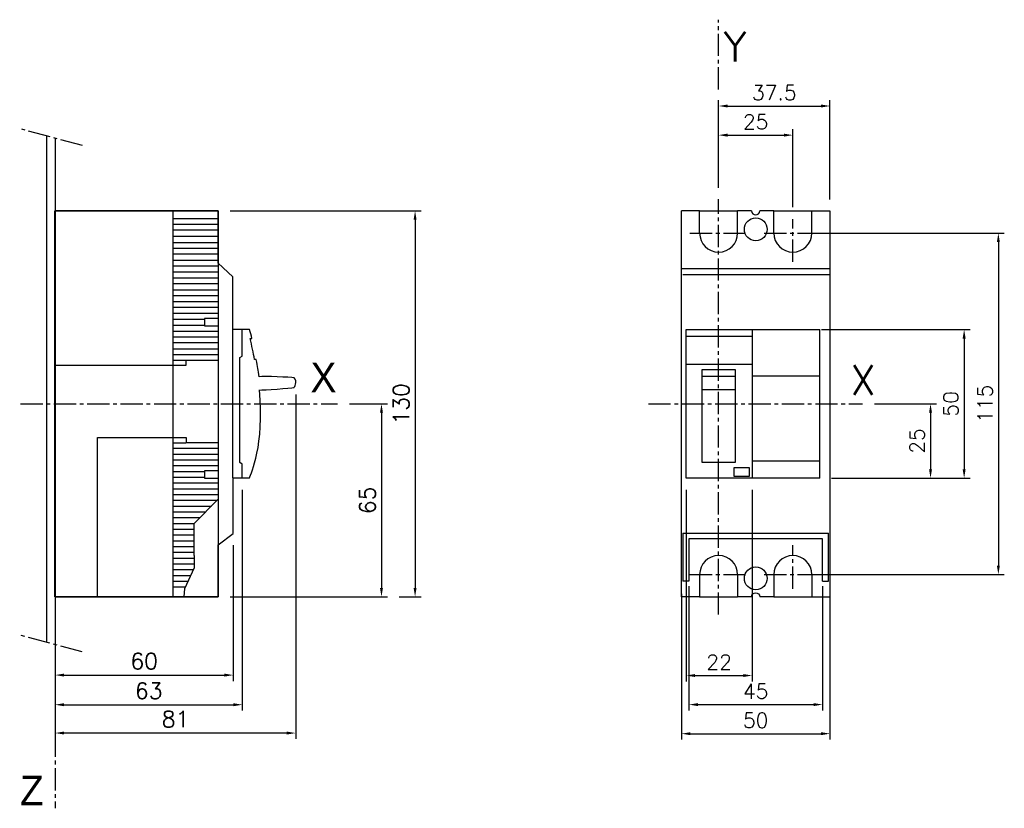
# Model space of a CAD drawing. Header units: inches. Extents: x 0 to 332, y 0 to 266.
import ezdxf

# ---------------------------------------------------------------- set-up
doc = ezdxf.new("R2010")
doc.units = ezdxf.units.IN
doc.header["$LTSCALE"] = 10
doc.header["$MEASUREMENT"] = 0
doc.linetypes.add('AXES2', pattern=[1.125, 0.75, -0.125, 0.125, -0.125])
for name, color, linetype in [('ALPHA', 253, 'Continuous'), ('ASHADE', 7, 'Continuous'), ('AXE', 80, 'AXES2'), ('COTATION1', 50, 'Continuous')]:
    doc.layers.add(name, color=color, linetype=linetype)
doc.styles.add('ROMANS', font='romans.shx')
doc.dimstyles.new('SC_DEFAUT$0', dxfattribs={"dimscale": 2, "dimtxt": 2.5, "dimasz": 1.5, "dimexe": 1, "dimexo": 2, "dimgap": 1, "dimtad": 1, "dimtoh": 1, "dimdec": 4, "dimzin": 12, "dimdsep": 46, "dimtxsty": 'ROMANS', "dimcen": -0.09, "dimclrd": 2, "dimclre": 2, "dimclrt": 2, "dimadec": 0, "dimazin": 0, "dimtfac": 1, "dimtdec": 4, "dimtofl": 0, "dimtmove": 0, "dimatfit": 3, "dimfxl": 0, "dimtolj": 1, "dimtzin": 12, "dimarcsym": 0})

# ---------------------------------------------------------------- blocks, each defined once
blk = doc.blocks.new('*D1')
at = {"layer": 'COTATION1', "color": 2, "lineweight": -2}
for p, q in [((235.78, 209.17), (235.78, 228.75)), ((238.78, 226.75), (257.78, 226.75)), ((260.78, 202.45), (260.78, 228.75))]:
    blk.add_line(p, q, dxfattribs=at)
at = {"layer": 'COTATION1', "color": 2}
for points in [[(238.78, 227.25), (238.78, 226.25), (235.78, 226.75)], [(257.78, 227.25), (257.78, 226.25), (260.78, 226.75)]]:
    blk.add_solid(points, dxfattribs=at)
at = {"layer": 'Defpoints', "color": 0}
for p in [(260.78, 226.75), (235.78, 205.17), (260.78, 198.45)]:
    blk.add_point(p, dxfattribs=at)
at = {"layer": 'COTATION1', "color": 2, "insert": (248.28, 231.25), "char_height": 5, "attachment_point": 5, "style": 'ROMANS'}
blk.add_mtext('\\A1;25', dxfattribs=at)
blk = doc.blocks.new('*D2')
at = {"layer": 'COTATION1', "color": 2, "lineweight": -2}
for p, q in [((235.78, 208.97), (235.78, 238.56)), ((238.78, 236.56), (270.28, 236.56)), ((273.28, 205.03), (273.28, 238.56))]:
    blk.add_line(p, q, dxfattribs=at)
at = {"layer": 'COTATION1', "color": 2}
for points in [[(238.78, 237.06), (238.78, 236.06), (235.78, 236.56)], [(270.28, 237.06), (270.28, 236.06), (273.28, 236.56)]]:
    blk.add_solid(points, dxfattribs=at)
at = {"layer": 'Defpoints', "color": 0}
for p in [(273.28, 236.56), (235.78, 204.97), (273.28, 201.03)]:
    blk.add_point(p, dxfattribs=at)
at = {"layer": 'COTATION1', "color": 2, "insert": (254.53, 241.06), "char_height": 5, "attachment_point": 5, "style": 'ROMANS'}
blk.add_mtext('\\A1;37.5', dxfattribs=at)
blk = doc.blocks.new('*D3')
at = {"layer": 'COTATION1', "color": 2, "lineweight": -2}
for p, q in [((71.2, 201.23), (135.53, 201.23)), ((133.53, 198.23), (133.53, 74.23)), ((128.2, 71.23), (135.53, 71.23))]:
    blk.add_line(p, q, dxfattribs=at)
at = {"layer": 'COTATION1', "color": 2}
for points in [[(133.03, 198.23), (134.03, 198.23), (133.53, 201.23)], [(133.03, 74.23), (134.03, 74.23), (133.53, 71.23)]]:
    blk.add_solid(points, dxfattribs=at)
at = {"layer": 'Defpoints', "color": 0}
for p in [(67.2, 201.23), (124.2, 71.23), (133.53, 71.23)]:
    blk.add_point(p, dxfattribs=at)
at = {"layer": 'COTATION1', "color": 2, "insert": (128.83, 136.23), "char_height": 5.4, "attachment_point": 5, "rotation": 90, "style": 'ROMANS'}
blk.add_mtext('\\A1;130', dxfattribs=at)
blk = doc.blocks.new('*D4')
at = {"layer": 'COTATION1', "color": 2, "lineweight": -2}
for p, q in [((72.28, 88.6), (72.28, 42.87)), ((12.27, 67.23), (12.27, 42.87)), ((15.27, 44.87), (69.28, 44.87))]:
    blk.add_line(p, q, dxfattribs=at)
at = {"layer": 'COTATION1', "color": 2}
for points in [[(15.27, 45.37), (15.27, 44.37), (12.27, 44.87)], [(69.28, 45.37), (69.28, 44.37), (72.28, 44.87)]]:
    blk.add_solid(points, dxfattribs=at)
at = {"layer": 'Defpoints', "color": 0}
for p in [(72.28, 92.6), (12.27, 71.23), (72.28, 44.87)]:
    blk.add_point(p, dxfattribs=at)
at = {"layer": 'COTATION1', "color": 2, "insert": (42.28, 49.57), "char_height": 5.4, "attachment_point": 5, "style": 'ROMANS'}
blk.add_mtext('\\A1;60', dxfattribs=at)
blk = doc.blocks.new('*D5')
at = {"layer": 'COTATION1', "color": 2, "lineweight": -2}
for p, q in [((111.45, 136.24), (124.2, 136.24)), ((122.2, 133.24), (122.2, 74.23)), ((71.2, 71.23), (124.2, 71.23))]:
    blk.add_line(p, q, dxfattribs=at)
at = {"layer": 'COTATION1', "color": 2}
for points in [[(121.7, 133.24), (122.7, 133.24), (122.2, 136.24)], [(121.7, 74.23), (122.7, 74.23), (122.2, 71.23)]]:
    blk.add_solid(points, dxfattribs=at)
at = {"layer": 'Defpoints', "color": 0}
for p in [(107.45, 136.24), (67.2, 71.23), (122.2, 71.23)]:
    blk.add_point(p, dxfattribs=at)
at = {"layer": 'COTATION1', "color": 2, "insert": (117.5, 103.73), "char_height": 5.4, "attachment_point": 5, "rotation": 90, "style": 'ROMANS'}
blk.add_mtext('\\A1;65', dxfattribs=at)
blk = doc.blocks.new('*D6')
at = {"layer": 'COTATION1', "color": 2, "lineweight": -2}
for p, q in [((93.32, 139.4), (93.32, 23.35)), ((12.27, 67.23), (12.27, 23.35)), ((90.32, 25.35), (15.27, 25.35))]:
    blk.add_line(p, q, dxfattribs=at)
at = {"layer": 'COTATION1', "color": 2}
for points in [[(15.27, 25.85), (15.27, 24.85), (12.27, 25.35)], [(90.32, 25.85), (90.32, 24.85), (93.32, 25.35)]]:
    blk.add_solid(points, dxfattribs=at)
at = {"layer": 'Defpoints', "color": 0}
for p in [(93.32, 143.4), (12.27, 71.23), (12.27, 25.35)]:
    blk.add_point(p, dxfattribs=at)
at = {"layer": 'COTATION1', "color": 2, "insert": (52.8, 30.05), "char_height": 5.4, "attachment_point": 5, "style": 'ROMANS'}
blk.add_mtext('\\A1;81', dxfattribs=at)
blk = doc.blocks.new('*D7')
at = {"layer": 'COTATION1', "color": 2, "lineweight": -2}
for p, q in [((75.3, 107.27), (75.3, 32.89)), ((12.27, 43.3), (12.27, 32.89)), ((15.27, 34.89), (72.3, 34.89))]:
    blk.add_line(p, q, dxfattribs=at)
at = {"layer": 'COTATION1', "color": 2}
for points in [[(15.27, 35.39), (15.27, 34.39), (12.27, 34.89)], [(72.3, 35.39), (72.3, 34.39), (75.3, 34.89)]]:
    blk.add_solid(points, dxfattribs=at)
at = {"layer": 'Defpoints', "color": 0}
for p in [(75.3, 111.27), (12.27, 47.3), (75.3, 34.89)]:
    blk.add_point(p, dxfattribs=at)
at = {"layer": 'COTATION1', "color": 2, "insert": (43.79, 39.59), "char_height": 5.4, "attachment_point": 5, "style": 'ROMANS'}
blk.add_mtext('\\A1;63', dxfattribs=at)
blk = doc.blocks.new('*D8')
at = {"layer": 'COTATION1', "color": 2, "lineweight": -2}
for p, q in [((268.03, 193.74), (332.02, 193.74)), ((330.02, 190.74), (330.02, 81.74)), ((265.25, 78.74), (332.02, 78.74))]:
    blk.add_line(p, q, dxfattribs=at)
at = {"layer": 'COTATION1', "color": 2}
for points in [[(329.52, 190.74), (330.52, 190.74), (330.02, 193.74)], [(329.52, 81.74), (330.52, 81.74), (330.02, 78.74)]]:
    blk.add_solid(points, dxfattribs=at)
at = {"layer": 'Defpoints', "color": 0}
for p in [(264.03, 193.74), (261.25, 78.74), (330.02, 78.74)]:
    blk.add_point(p, dxfattribs=at)
at = {"layer": 'COTATION1', "color": 2, "insert": (325.52, 136.24), "char_height": 5, "attachment_point": 5, "rotation": 90, "style": 'ROMANS'}
blk.add_mtext('\\A1;115', dxfattribs=at)
blk = doc.blocks.new('*D9')
at = {"layer": 'COTATION1', "color": 2, "lineweight": -2}
for p, q in [((288.24, 136.24), (309.17, 136.24)), ((307.17, 133.24), (307.17, 114.23)), ((273.84, 111.23), (309.17, 111.23))]:
    blk.add_line(p, q, dxfattribs=at)
at = {"layer": 'COTATION1', "color": 2}
for points in [[(306.67, 133.24), (307.67, 133.24), (307.17, 136.24)], [(306.67, 114.23), (307.67, 114.23), (307.17, 111.23)]]:
    blk.add_solid(points, dxfattribs=at)
at = {"layer": 'Defpoints', "color": 0}
for p in [(284.24, 136.24), (269.84, 111.23), (307.17, 111.23)]:
    blk.add_point(p, dxfattribs=at)
at = {"layer": 'COTATION1', "color": 2, "insert": (302.67, 123.73), "char_height": 5, "attachment_point": 5, "rotation": 90, "style": 'ROMANS'}
blk.add_mtext('\\A1;25', dxfattribs=at)
blk = doc.blocks.new('*D10')
at = {"layer": 'COTATION1', "color": 2, "lineweight": -2}
for p, q in [((270.47, 161.24), (320.49, 161.24)), ((318.49, 158.24), (318.49, 114.23)), ((274.47, 111.23), (320.49, 111.23))]:
    blk.add_line(p, q, dxfattribs=at)
at = {"layer": 'COTATION1', "color": 2}
for points in [[(317.99, 158.24), (318.99, 158.24), (318.49, 161.24)], [(317.99, 114.23), (318.99, 114.23), (318.49, 111.23)]]:
    blk.add_solid(points, dxfattribs=at)
at = {"layer": 'Defpoints', "color": 0}
for p in [(266.47, 161.24), (270.47, 111.23), (318.49, 111.23)]:
    blk.add_point(p, dxfattribs=at)
at = {"layer": 'COTATION1', "color": 2, "insert": (313.99, 136.24), "char_height": 5, "attachment_point": 5, "rotation": 90, "style": 'ROMANS'}
blk.add_mtext('\\A1;50', dxfattribs=at)
blk = doc.blocks.new('*D11')
at = {"layer": 'COTATION1', "color": 2, "lineweight": -2}
for p, q in [((223.28, 72.22), (223.28, 23.14)), ((273.28, 72.22), (273.28, 23.14)), ((226.28, 25.14), (270.28, 25.14))]:
    blk.add_line(p, q, dxfattribs=at)
at = {"layer": 'COTATION1', "color": 2}
for points in [[(226.28, 25.64), (226.28, 24.64), (223.28, 25.14)], [(270.28, 25.64), (270.28, 24.64), (273.28, 25.14)]]:
    blk.add_solid(points, dxfattribs=at)
at = {"layer": 'Defpoints', "color": 0}
for p in [(223.28, 76.22), (273.28, 76.22), (273.28, 25.14)]:
    blk.add_point(p, dxfattribs=at)
at = {"layer": 'COTATION1', "color": 2, "insert": (248.28, 29.64), "char_height": 5, "attachment_point": 5, "style": 'ROMANS'}
blk.add_mtext('\\A1;50', dxfattribs=at)
blk = doc.blocks.new('*D12')
at = {"layer": 'COTATION1', "color": 2, "lineweight": -2}
for p, q in [((225.78, 74.79), (225.78, 32.93)), ((270.78, 74.79), (270.78, 32.93)), ((228.78, 34.93), (267.78, 34.93))]:
    blk.add_line(p, q, dxfattribs=at)
at = {"layer": 'COTATION1', "color": 2}
for points in [[(228.78, 35.43), (228.78, 34.43), (225.78, 34.93)], [(267.78, 35.43), (267.78, 34.43), (270.78, 34.93)]]:
    blk.add_solid(points, dxfattribs=at)
at = {"layer": 'Defpoints', "color": 0}
for p in [(225.78, 78.79), (270.78, 78.79), (270.78, 34.93)]:
    blk.add_point(p, dxfattribs=at)
at = {"layer": 'COTATION1', "color": 2, "insert": (248.28, 39.43), "char_height": 5, "attachment_point": 5, "style": 'ROMANS'}
blk.add_mtext('\\A1;45', dxfattribs=at)
blk = doc.blocks.new('*D13')
at = {"layer": 'COTATION1', "color": 2, "lineweight": -2}
for p, q in [((224.84, 107.23), (224.84, 42.73)), ((247.07, 107.23), (247.07, 42.73)), ((227.84, 44.73), (244.07, 44.73))]:
    blk.add_line(p, q, dxfattribs=at)
at = {"layer": 'COTATION1', "color": 2}
for points in [[(227.84, 45.23), (227.84, 44.23), (224.84, 44.73)], [(244.07, 45.23), (244.07, 44.23), (247.07, 44.73)]]:
    blk.add_solid(points, dxfattribs=at)
at = {"layer": 'Defpoints', "color": 0}
for p in [(224.84, 111.23), (247.07, 111.23), (247.07, 44.73)]:
    blk.add_point(p, dxfattribs=at)
at = {"layer": 'COTATION1', "color": 2, "insert": (235.95, 49.23), "char_height": 5, "attachment_point": 5, "style": 'ROMANS'}
blk.add_mtext('\\A1;22', dxfattribs=at)

msp = doc.modelspace()

# ---------------------------------------------------------------- linework, layer by layer
at = {"color": 0}
for p, q in [((223.28003, 71.23531), (223.28003, 201.23531)), ((229.38003, 201.23531), (223.28003, 201.23531)), ((246.91163, 201.23531), (242.18003, 201.23531)), ((254.38003, 201.23531), (249.64843, 201.23531)), ((229.38003, 71.23531), (223.28003, 71.23531)), ((246.91163, 71.23531), (242.18003, 71.23531)), ((254.38003, 71.23531), (249.64843, 71.23531))]:
    msp.add_line(p, q, dxfattribs=at)
for p, q in [((229.38003, 193.73531), (229.38003, 201.23531)), ((229.38003, 201.23531), (242.18003, 201.23531)), ((242.18003, 193.73531), (242.18003, 201.23531)), ((254.38003, 193.73531), (254.38003, 201.23531)), ((254.38003, 201.23531), (267.18003, 201.23531)), ((267.18003, 193.73531), (267.18003, 201.23531)), ((229.38003, 78.73531), (229.38003, 71.23531)), ((242.18003, 78.73531), (242.18003, 71.23531)), ((254.38003, 78.73531), (254.38003, 71.23531)), ((267.18003, 78.73531), (267.18003, 71.23531)), ((229.38003, 71.23531), (242.18003, 71.23531)), ((254.38003, 71.23531), (267.18003, 71.23531))]:
    msp.add_line(p, q)
for centre, start, end in [((235.78003, 193.73531), 180, 0), ((260.78003, 193.73531), 180, 0), ((235.78003, 78.73531), 0, 180), ((260.78003, 78.73531), 0, 180)]:
    msp.add_arc(centre, 6.4, start, end)
at = {"layer": 'ALPHA'}
for p, q in [((9.38245, 226.41276), (9.38245, 55.94081)), ((12.27275, 225.70618), (12.27275, 47.30363)), ((12.20299, 201.22727), (67.20157, 201.22727)), ((12.20299, 71.23353), (12.20299, 201.22727)), ((12.20299, 201.22727), (12.20299, 201.22727)), ((67.20157, 201.22727), (67.20157, 71.23353)), ((67.20157, 71.23353), (12.20299, 71.23353))]:
    msp.add_line(p, q, dxfattribs=at)
for points in [[(67.20157, 201.22727), (67.20157, 201.22727), (12.20299, 201.22727), (12.20299, 201.22727)], [(12.20299, 201.22727), (12.20299, 201.22727), (12.20299, 71.23353), (12.20299, 71.23353)], [(67.20157, 183.5966), (67.20157, 183.5966), (67.20157, 201.22727), (67.20157, 201.22727)], [(72.16337, 179.01742), (72.16337, 179.01742), (67.20157, 183.5966), (67.20157, 183.5966)], [(72.16337, 161.29731), (72.16337, 161.29731), (72.16337, 179.01742), (72.16337, 179.01742)], [(72.19127, 161.27679), (72.19127, 161.27679), (72.16337, 161.29731), (72.16337, 161.29731)], [(77.78949, 161.27679), (77.78949, 161.27679), (72.19127, 161.27679), (72.19127, 161.27679)], [(78.54448, 158.28719), (78.30813, 159.26868), (78.05538, 160.26494), (77.78949, 161.27679)], [(77.9569, 158.28719), (77.9569, 158.28719), (78.54448, 158.28719), (78.54448, 158.28719)], [(79.43077, 151.17141), (79.03686, 153.45115), (78.54776, 155.82445), (77.9569, 158.28719)], [(80.01835, 151.17141), (80.01835, 151.17141), (79.43077, 151.17141), (79.43077, 151.17141)], [(81.01297, 145.34404), (80.77991, 147.64347), (80.45821, 148.64384), (80.01835, 151.17141)], [(92.79814, 145.01824), (91.67878, 145.1717), (82.52295, 145.64603), (81.01297, 145.34404)], [(92.79814, 141.73814), (92.79814, 141.73814), (93.98314, 143.72163), (92.79814, 145.01824)], [(77.78949, 111.271), (78.18668, 112.98696), (82.85777, 121.93113), (81.10816, 140.97248)], [(81.10816, 140.97248), (81.10816, 140.97248), (81.12129, 140.89205), (81.12129, 140.89205)], [(81.12129, 140.89205), (82.37852, 140.87482), (91.73787, 141.52887), (92.79814, 141.73814)], [(72.28236, 92.60304), (72.28236, 92.60304), (72.19127, 111.271), (72.19127, 111.271)], [(72.19127, 111.271), (72.19127, 111.271), (77.78949, 111.271), (77.78949, 111.271)], [(67.20157, 88.76572), (67.20157, 88.76572), (72.28236, 92.60304), (72.28236, 92.60304)], [(67.20157, 71.23353), (67.20157, 71.23353), (67.20157, 88.76572), (67.20157, 88.76572)], [(12.20299, 71.23353), (12.20299, 71.23353), (67.20157, 71.23353), (67.20157, 71.23353)]]:
    msp.add_open_spline(points, degree=3, dxfattribs=at)
for points in [[(246.91163, 201.23531), (246.91163, 200.47892), (247.52527, 199.86691), (248.28003, 199.86691), (249.03806, 199.86691), (249.64843, 200.47892), (249.64843, 201.23531)], [(246.91163, 71.23531), (246.91163, 71.99171), (247.52527, 72.60371), (248.28003, 72.60371), (249.03806, 72.60371), (249.64843, 71.99171), (249.64843, 71.23531)]]:
    msp.add_open_spline(points, degree=3, knots=[32, 32, 32, 32, 33, 33, 33, 34, 34, 34, 34], dxfattribs=at)
at = {"layer": 'ASHADE'}
for p, q in [((51.93271, 201.31507), (51.93271, 71.31888)), ((51.82603, 198.71282), (67.09078, 198.71282)), ((51.82603, 196.76626), (67.09078, 196.76626)), ((51.82603, 194.82052), (67.09078, 194.82052)), ((51.82603, 192.72542), (67.09078, 192.72542)), ((51.82603, 190.63114), (67.09078, 190.63114)), ((51.82603, 188.68458), (67.09078, 188.68458)), ((51.82603, 186.73884), (67.09078, 186.73884)), ((51.82603, 184.64374), (67.09078, 184.64374)), ((51.82603, 182.698), (67.09078, 182.698)), ((51.82603, 180.67758), (67.09078, 180.67758)), ((273.28003, 181.72824), (223.28003, 181.71171)), ((223.70875, 179.76107), (273.28003, 179.76107)), ((225.73015, 181.71252), (225.73015, 181.71252)), ((51.82603, 178.73184), (67.09078, 178.73184)), ((51.82603, 176.7861), (67.09078, 176.7861)), ((51.82603, 174.69182), (67.09078, 174.69182)), ((51.82603, 172.74608), (67.09078, 172.74608)), ((51.82603, 170.72566), (67.09078, 170.72566)), ((51.82603, 168.77992), (67.09078, 168.77992)), ((51.82603, 166.83418), (67.09078, 166.83418)), ((51.82603, 164.73908), (62.52555, 164.73908)), ((51.82603, 162.79334), (62.52555, 162.79334)), ((62.60105, 164.96393), (62.60105, 162.5693)), ((67.09078, 164.96393), (62.60105, 164.96393)), ((62.60105, 162.5693), (66.94143, 162.5693)), ((51.82603, 160.77292), (67.09078, 160.77292)), ((72.16337, 111.34814), (72.16337, 161.29731)), ((75.30144, 152.33836), (75.30144, 161.25792)), ((224.84051, 161.24322), (269.84051, 161.24322)), ((224.84051, 111.2274), (224.84051, 161.24322)), ((224.84051, 161.24322), (224.84051, 161.24322)), ((247.06778, 161.24322), (247.06778, 111.2274)), ((269.84051, 111.2274), (269.84051, 161.24322)), ((51.82603, 158.82718), (67.09078, 158.82718)), ((51.82603, 156.88062), (67.09078, 156.88062)), ((224.81974, 159.06222), (246.91734, 159.06222)), ((51.82603, 154.78716), (67.09078, 154.78716)), ((51.82603, 152.8406), (67.09078, 152.8406)), ((51.82603, 150.89486), (56.31576, 150.89486)), ((56.4643, 150.89486), (66.94143, 150.89486)), ((56.4643, 149.24783), (56.4643, 150.89486)), ((74.47751, 151.83859), (75.30144, 152.33836)), ((74.47751, 116.53295), (74.47751, 151.83859)), ((224.84051, 149.57591), (247.05198, 149.57591)), ((12.3146, 149.24783), (56.4643, 149.24783)), ((230.2228, 147.81312), (230.2228, 147.81312)), ((230.2228, 116.491), (230.2228, 147.81312)), ((241.33726, 147.81312), (241.33726, 116.491)), ((247.06778, 145.65959), (269.82411, 145.65959)), ((230.2095, 132.56304), (230.21033, 134.68653)), ((241.33476, 134.70066), (241.33476, 132.56304)), ((241.33476, 132.56304), (241.33476, 132.56304)), ((26.53304, 71.27621), (26.53304, 124.85508)), ((26.53304, 124.85508), (56.4643, 124.85508)), ((51.82603, 123.13501), (56.31576, 123.13501)), ((56.4643, 124.85508), (56.4643, 123.20805)), ((56.4643, 123.20805), (66.94143, 123.20805)), ((51.82603, 121.26313), (67.09078, 121.26313)), ((51.82603, 119.31739), (67.09078, 119.31739)), ((51.82603, 117.37165), (67.09078, 117.37165)), ((75.30144, 115.88711), (74.47751, 116.53295)), ((241.33726, 116.491), (230.2228, 116.491)), ((247.06778, 117.04543), (269.82411, 117.04543)), ((51.82603, 115.42591), (67.09078, 115.42591)), ((51.82603, 113.47934), (62.52555, 113.47934)), ((62.60105, 113.63034), (62.60105, 111.23653)), ((67.09078, 113.63034), (62.60105, 113.63034)), ((75.30144, 111.25869), (75.30144, 115.88711)), ((241.05136, 114.82379), (246.10119, 114.82379)), ((241.05136, 114.82379), (241.05136, 114.82379)), ((241.05136, 111.79189), (241.05136, 114.82379)), ((246.10119, 114.82379), (246.10119, 111.79189)), ((51.82603, 111.53442), (62.52555, 111.53442)), ((51.82603, 109.58868), (67.09078, 109.58868)), ((62.60105, 111.23653), (66.94143, 111.23653)), ((269.84051, 111.2274), (224.84051, 111.2274)), ((246.10119, 111.79189), (241.05136, 111.79189)), ((51.82603, 107.64212), (67.09078, 107.64212)), ((51.82603, 105.69638), (67.09078, 105.69638)), ((51.82603, 103.75064), (66.82273, 103.75064)), ((59.1601, 95.96767), (67.20157, 104.13542)), ((51.82603, 101.80408), (64.90627, 101.80408)), ((51.82603, 99.85751), (62.9898, 99.85751)), ((51.82603, 97.91423), (61.07657, 97.91423)), ((51.82603, 95.96767), (59.15846, 95.96767)), ((51.82603, 94.02111), (59.15846, 94.02111)), ((59.1601, 85.19757), (59.1601, 95.96767)), ((51.82603, 92.07455), (59.0846, 92.07455)), ((51.82603, 90.13127), (59.0846, 90.13127)), ((223.78003, 92.70956), (272.78003, 92.70956)), ((270.79035, 90.74321), (225.78003, 90.75809)), ((51.82603, 88.18471), (59.15846, 88.18471)), ((51.82603, 86.23815), (59.0846, 86.23815)), ((51.82603, 84.29158), (59.0846, 84.29158)), ((59.1601, 85.19757), (59.1601, 80.96306)), ((51.82603, 82.34502), (59.15846, 82.34502)), ((51.82603, 80.39846), (58.78507, 80.39846)), ((59.1601, 80.96306), (55.87179, 73.90883)), ((51.82603, 78.45518), (57.96197, 78.45518)), ((51.82603, 76.50862), (57.06418, 76.50862)), ((51.82603, 74.56206), (56.0909, 74.56206)), ((55.87179, 73.90883), (55.63709, 71.31888))]:
    msp.add_line(p, q, dxfattribs=at)
at = {"layer": 'ASHADE', "color": 0}
msp.add_line((270.78003, 76.53942), (272.78003, 76.54034), dxfattribs=at)
msp.add_circle((248.28003, 195.01845), 3.83092, dxfattribs=at)
at = {"layer": 'ASHADE'}
msp.add_circle((248.28003, 77.45217), 3.83092, dxfattribs=at)
at = {"layer": 'AXE'}
for p, q in [((235.78003, 242.16284), (235.78003, 265.63464)), ((21.45901, 223.25657), (1.05458, 228.72368)), ((235.78003, 65.23971), (235.78003, 205.16996)), ((260.78003, 184.07764), (260.78003, 198.44851)), ((0.58189, 136.23531), (107.44626, 136.23531)), ((260.78003, 73.90093), (260.78003, 88.61397)), ((21.39007, 52.72368), (0.32913, 58.36641)), ((12.27275, 47.30363), (12.27275, 0))]:
    msp.add_line(p, q, dxfattribs=at)
at = {"layer": 'COTATION1', "color": 0}
for p, q in [((267.18003, 201.23531), (273.28003, 201.23531)), ((273.28003, 201.23531), (273.28003, 71.23531)), ((230.2228, 147.81312), (241.33726, 147.81312)), ((230.2228, 145.59994), (241.33726, 145.59994)), ((230.2228, 141.05151), (241.33726, 141.05151)), ((267.18003, 71.23531), (273.28003, 71.23531))]:
    msp.add_line(p, q, dxfattribs=at)
at = {"layer": 'COTATION1', "color": 3, "linetype": 'AXES2'}
for p, q in [((226.13766, 193.73531), (245.05631, 193.73531)), ((251.13766, 193.73531), (270.05631, 193.73531)), ((212.1182, 136.23531), (284.24254, 136.23531)), ((226.13766, 78.73531), (245.05631, 78.73531)), ((251.13766, 78.73531), (270.05631, 78.73531))]:
    msp.add_line(p, q, dxfattribs=at)
at = {"layer": 'COTATION1'}
for p, q in [((223.78003, 92.70956), (223.78003, 76.51949)), ((225.78003, 90.75809), (225.78003, 76.51949)), ((270.78003, 76.53942), (270.78003, 90.74321)), ((272.78003, 76.53942), (272.78003, 92.70956)), ((225.78003, 76.51949), (223.78003, 76.51949))]:
    msp.add_line(p, q, dxfattribs=at)

# ---------------------------------------------------------------- texts
at = {"layer": 'AXE', "char_height": 10, "width": 21.2238, "attachment_point": 1, "style": 'ROMANS'}
for s, insert in [('Y', (237.44725, 261.5843)), ('{\\f굴림|b0|i0|c129|p49;X}', (98.30254, 150.16373)), ('X', (280.18862, 149.32232)), ('{\\f굴림|b0|i0|c129|p49;Z}', (0.4261, 10.99535))]:
    msp.add_mtext(s, dxfattribs=dict(at, insert=insert))

# ---------------------------------------------------------------- dimensions: what is measured, and where the dimension line sits
at = {"layer": 'COTATION1'}
for base, p1, p2, picture, middle in [((273.28003, 236.56024), (235.78003, 204.96818), (273.28003, 201.03353), '*D2', (254.53003, 241.06024)), ((260.78003, 226.74629), (235.78003, 205.16996), (260.78003, 198.44851), '*D1', (248.28003, 231.24629)), ((270.78003, 34.92529), (225.78003, 78.7939), (270.78003, 78.7939), '*D12', (248.28003, 39.42529)), ((273.28003, 25.14033), (223.28003, 76.22), (273.28003, 76.22), '*D11', (248.28003, 29.64033))]:
    dim = msp.add_linear_dim(base=base, p1=p1, p2=p2, dimstyle='SC_DEFAUT$0', dxfattribs=at)
    dim.commit()
    dim.dimension.update_dxf_attribs({"geometry": picture, "text_midpoint": middle})
for base, p1, p2, text, override, picture, middle in [((133.53418, 71.23353), (67.20157, 201.22727), (124.2042, 71.23353), '130', {"dimtxt": 2.7, "dimtoh": 0}, '*D3', (128.83418, 136.2304)), ((330.02051, 78.73531), (264.02638, 193.73531), (261.2501, 78.73531), '115', {"dimtoh": 0}, '*D8', (325.52051, 136.23531)), ((318.48744, 111.2274), (266.47142, 161.24322), (270.47142, 111.2274), '50', {"dimtoh": 0}, '*D10', (313.98744, 136.23531)), ((122.2042, 71.23353), (107.44626, 136.23531), (67.20157, 71.23353), '65', {"dimtxt": 2.7, "dimtoh": 0}, '*D5', (117.5042, 103.73442)), ((307.17319, 111.2274), (284.24254, 136.23531), (269.84051, 111.2274), '25', {"dimtoh": 0}, '*D9', (302.67319, 123.73136))]:
    dim = msp.add_linear_dim(base=base, p1=p1, p2=p2, angle=90, text=text, dimstyle='SC_DEFAUT$0', override=override, dxfattribs=at)
    dim.commit()
    dim.dimension.update_dxf_attribs({"geometry": picture, "text_midpoint": middle})
for base, p1, p2, text, picture, middle in [((12.27275, 25.35281), (93.31801, 143.39738), (12.27275, 71.23353), '81', '*D6', (52.79538, 30.05281)), ((75.30144, 34.88857), (12.27275, 47.30363), (75.30144, 111.271), '63', '*D7', (43.78709, 39.58857)), ((72.28236, 44.86517), (12.27275, 71.23353), (72.28236, 92.60304), '60', '*D4', (42.27755, 49.56517))]:
    dim = msp.add_linear_dim(base=base, p1=p1, p2=p2, text=text, dimstyle='SC_DEFAUT$0', override={"dimtxt": 2.7, "dimtoh": 0}, dxfattribs=at)
    dim.commit()
    dim.dimension.update_dxf_attribs({"geometry": picture, "text_midpoint": middle})
dim = msp.add_linear_dim(base=(247.06778, 44.72862), p1=(224.84051, 111.2274), p2=(247.06778, 111.2274), text='22', dimstyle='SC_DEFAUT$0', dxfattribs=at)
dim.commit()
dim.dimension.update_dxf_attribs({"geometry": '*D13', "text_midpoint": (235.95414, 49.22862)})

doc.saveas('drawing.dxf')
